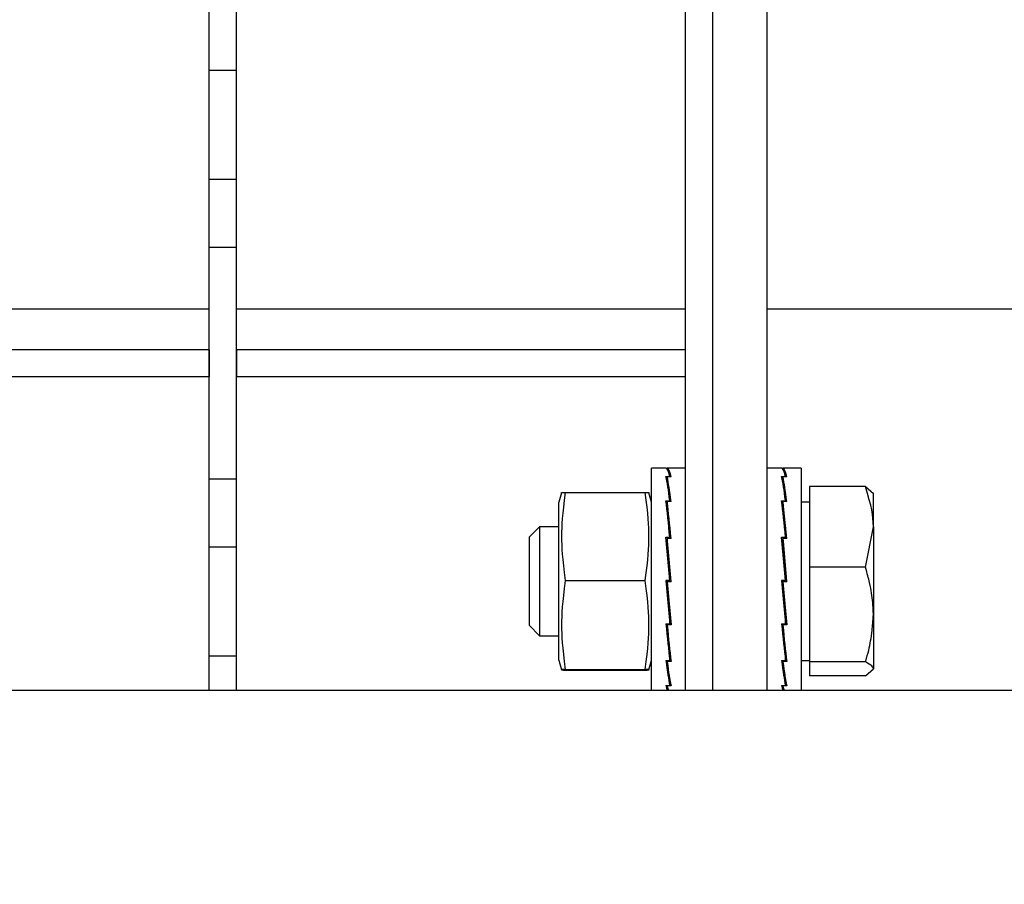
# Model space of a CAD drawing. Extents: x -72 to 51457, y 0 to 26838.
# Tile 58 of 203: x 7196 to 7269, y 9510 to 9574. Entities that reach past the tile are written whole.
import ezdxf
from ezdxf.enums import TextEntityAlignment as Align

# ---------------------------------------------------------------- set-up
doc = ezdxf.new("R2010")
doc.units = 0
doc.header["$LTSCALE"] = 12
for name, pattern in [('ACAD_SOLID', [0]), ('LDM', [0]), ('LEA', [0]), ('LFUN', [0]), ('SOLID_THIN', [0])]:
    doc.linetypes.add(name, pattern=pattern)
doc.layers.get('0').update_dxf_attribs({"linetype": 'CONTINUOUS'})
doc.layers.add('4', color=7, linetype='CONTINUOUS')
doc.layers.add('501', color=7, linetype='CONTINUOUS')
doc.styles.get("Standard").update_dxf_attribs({"font": 'medtext', "width": 0.75})
doc.styles.add('TDM', font='TXT', dxfattribs={"width": 0.675})
doc.dimstyles.new('MEDDIM1621', dxfattribs={"dimscale": 20, "dimtxt": 6, "dimasz": 3.5, "dimexe": 2.5, "dimexo": 2.5, "dimgap": 1.665, "dimtad": 1, "dimdec": 4, "dimrnd": 1, "dimzin": 12, "dimdsep": 46, "dimtxsty": 'Standard', "dimblk": 'MEDFUNV_7', "dimcen": 30, "dimclrd": 7, "dimclre": 7, "dimclrt": 7, "dimadec": 0, "dimazin": 0, "dimtfac": 0.7, "dimtdec": 4, "dimtmove": 0, "dimatfit": 3, "dimldrblk": 'MEDFUNV_7', "dimfxl": 0, "dimtolj": 1, "dimtzin": 0, "dimarcsym": 0})
doc.dimstyles.new('MEDDIM1642', dxfattribs={"dimscale": 20, "dimtxt": 6, "dimasz": 3.5, "dimexe": 2.5, "dimexo": 2.5, "dimgap": 1.665, "dimtad": 1, "dimdec": 4, "dimrnd": 1, "dimzin": 12, "dimdsep": 46, "dimtxsty": 'Standard', "dimblk": 'MEDFUNV_7', "dimcen": 30, "dimclrd": 7, "dimclre": 7, "dimclrt": 7, "dimadec": 0, "dimazin": 0, "dimtfac": 0.7, "dimtdec": 4, "dimtmove": 0, "dimatfit": 3, "dimldrblk": 'MEDFUNV_7', "dimfxl": 0, "dimtolj": 1, "dimtzin": 0, "dimarcsym": 0})
doc.dimstyles.new('MEDDIM8157', dxfattribs={"dimscale": 20, "dimtxt": 6, "dimasz": 3.5, "dimexe": 2.5, "dimexo": 2.5, "dimgap": 1.665, "dimtad": 1, "dimdec": 4, "dimrnd": 1, "dimzin": 12, "dimdsep": 46, "dimtxsty": 'Standard', "dimblk": 'MEDFUNV_7', "dimcen": 30, "dimclrd": 7, "dimclre": 7, "dimclrt": 7, "dimadec": 0, "dimazin": 0, "dimtfac": 0.7, "dimtdec": 4, "dimtmove": 0, "dimatfit": 3, "dimldrblk": 'MEDFUNV_7', "dimfxl": 0, "dimtolj": 1, "dimtzin": 0, "dimarcsym": 0})

# ---------------------------------------------------------------- blocks, each defined once
blk = doc.blocks.new('MEDFUNV_6')
at = {"color": 0, "linetype": 'LFUN', "lineweight": -2}
for points in [[(1, 0.1333), (0, 0), (1, -0.1333), (1, 0.1333)], [(1, 0.1111), (0.1667, 0), (1, -0.1111)], [(1, 0.0889), (0.3333, 0), (1, -0.0889)], [(1, 0.0667), (0.5, 0), (1, -0.0667)], [(1, 0.0444), (0.6667, 0), (1, -0.0444)], [(1, 0.0222), (0.8333, 0), (1, -0.0222)]]:
    blk.add_lwpolyline(points, dxfattribs=at)
blk = doc.blocks.new('MEDFUNV_7')
at = {"color": 0, "linetype": 'LFUN', "lineweight": -2}
for points in [[(-1, 0.1333), (0, 0), (-1, -0.1333), (-1, 0.1333)], [(-1, 0.1111), (-0.1667, 0), (-1, -0.1111)], [(-1, 0.0889), (-0.3333, 0), (-1, -0.0889)], [(-1, 0.0667), (-0.5, 0), (-1, -0.0667)], [(-1, 0.0444), (-0.6667, 0), (-1, -0.0444)], [(-1, 0.0222), (-0.8333, 0), (-1, -0.0222)]]:
    blk.add_lwpolyline(points, dxfattribs=at)
blk = doc.blocks.new('MEDCLUMP_DIM_1622_')
at = {"layer": '4', "color": 7, "linetype": 'LEA', "lineweight": 25}
for p, q in [((7546.257, 10414.683), (3300.759, 10414.683)), ((5818.111, 9552.683), (3300.759, 9552.683))]:
    blk.add_line(p, q, dxfattribs=at)
at = {"layer": '4', "color": 7, "linetype": 'LDM', "lineweight": 25}
blk.add_line((3350.759, 10414.683), (3350.759, 9552.683), dxfattribs=at)
at = {"layer": '4', "color": 7, "linetype": 'LDM', "lineweight": 25, "xscale": 70, "yscale": 70, "zscale": 70, "rotation": 270}
for name, p in [('MEDFUNV_6', (3350.759, 10414.683)), ('MEDFUNV_7', (3350.759, 9552.683))]:
    blk.add_blockref(name, p, dxfattribs=at)
at = {"layer": '4', "color": 7, "lineweight": 25, "style": 'TDM', "width": 0.675}
blk.add_text('862', height=120, rotation=90, dxfattribs=at).set_placement((3350.759, 9875.683), align=Align.BOTTOM_LEFT)
blk = doc.blocks.new('*D76')
at = {"lineweight": 0}
blk.add_blockref('MEDCLUMP_DIM_1622_', (0, 0), dxfattribs=at)
blk = doc.blocks.new('MEDCLUMP_DIM_1643_')
at = {"layer": '4', "color": 7, "linetype": 'LEA', "lineweight": 25}
for p, q in [((5834.757, 9566.683), (5834.757, 10860.261)), ((10834.757, 9478.681), (10834.757, 10860.261))]:
    blk.add_line(p, q, dxfattribs=at)
at = {"layer": '4', "color": 7, "linetype": 'LDM', "lineweight": 25}
blk.add_line((5834.757, 10810.261), (10834.757, 10810.261), dxfattribs=at)
at = {"layer": '4', "color": 7, "linetype": 'LDM', "lineweight": 25, "xscale": 70, "yscale": 70, "zscale": 70}
for name, p in [('MEDFUNV_6', (5834.757, 10810.261)), ('MEDFUNV_7', (10834.757, 10810.261))]:
    blk.add_blockref(name, p, dxfattribs=at)
at = {"layer": '4', "color": 7, "lineweight": 25, "style": 'TDM', "width": 0.781579}
blk.add_text('5000', height=120, dxfattribs=at).set_placement((8186.257, 10810.261), align=Align.BOTTOM_LEFT)
blk = doc.blocks.new('*D70')
at = {"lineweight": 0}
blk.add_blockref('MEDCLUMP_DIM_1643_', (0, 0), dxfattribs=at)
blk = doc.blocks.new('MEDCLUMP_DIM_8158_')
at = {"layer": '4', "color": 7, "linetype": 'LEA', "lineweight": 25}
for p, q in [((5834.757, 10690.473), (5834.757, 11104.983)), ((11834.757, 9566.342), (11834.757, 11104.983))]:
    blk.add_line(p, q, dxfattribs=at)
at = {"layer": '4', "color": 7, "linetype": 'LDM', "lineweight": 25}
blk.add_line((5834.757, 11054.983), (11834.757, 11054.983), dxfattribs=at)
at = {"layer": '4', "color": 7, "linetype": 'LDM', "lineweight": 25, "xscale": 70, "yscale": 70, "zscale": 70}
for name, p in [('MEDFUNV_6', (5834.757, 11054.983)), ('MEDFUNV_7', (11834.757, 11054.983))]:
    blk.add_blockref(name, p, dxfattribs=at)
at = {"layer": '4', "color": 7, "lineweight": 25, "style": 'TDM'}
for s, width, p in [('( Option Aquaclean)', 0.748515, (8267.253, 11054.983)), ('6000', 0.781579, (7890.261, 11054.983))]:
    blk.add_text(s, height=120, dxfattribs=dict(at, width=width)).set_placement(p, align=Align.BOTTOM_LEFT)
blk = doc.blocks.new('*D16')
at = {"lineweight": 0}
blk.add_blockref('MEDCLUMP_DIM_8158_', (0, 0), dxfattribs=at)
blk = doc.blocks.new('Vela_Drauf')
at = {"color": 7, "linetype": 'SOLID_THIN', "lineweight": 25}
for p, q in [((7210.257, 9570.183), (7210.257, 9575.183)), ((7212.257, 9570.183), (7212.257, 9575.183)), ((7212.257, 9570.183), (7210.257, 9570.183)), ((7210.257, 9562.183), (7210.257, 9570.183)), ((7212.257, 9562.183), (7212.257, 9570.183)), ((7212.257, 9562.183), (7210.257, 9562.183)), ((7210.257, 9557.183), (7210.257, 9562.183)), ((7212.257, 9557.183), (7212.257, 9562.183)), ((7212.257, 9557.183), (7210.257, 9557.183)), ((7210.257, 9540.183), (7210.257, 9557.183)), ((7212.257, 9540.183), (7212.257, 9557.183)), ((7177.257, 9552.683), (7210.257, 9552.683)), ((7212.257, 9552.683), (7245.257, 9552.683)), ((7251.257, 9552.683), (7590.757, 9552.683)), ((7210.257, 9549.683), (7177.257, 9549.683)), ((7210.257, 9549.683), (7210.257, 9547.683)), ((7212.257, 9549.683), (7212.257, 9547.683)), ((7245.257, 9549.683), (7212.257, 9549.683)), ((7210.257, 9547.683), (7177.257, 9547.683)), ((7245.257, 9547.683), (7212.257, 9547.683)), ((7212.257, 9540.183), (7210.257, 9540.183)), ((7210.257, 9535.183), (7210.257, 9540.183)), ((7212.257, 9535.183), (7212.257, 9540.183)), ((7236.145, 9539.183), (7235.957, 9538.483)), ((7236.414, 9539.208), (7242.3, 9539.208)), ((7235.957, 9526.883), (7235.957, 9538.483)), ((7234.524, 9536.683), (7233.757, 9535.916)), ((7235.957, 9536.683), (7234.524, 9536.683)), ((7234.524, 9536.683), (7234.524, 9528.683)), ((7233.757, 9535.916), (7233.757, 9529.45)), ((7212.257, 9535.183), (7210.257, 9535.183)), ((7210.257, 9527.183), (7210.257, 9535.183)), ((7212.257, 9527.183), (7212.257, 9535.183)), ((7236.414, 9532.733), (7242.3, 9532.733)), ((7233.757, 9529.45), (7234.524, 9528.683)), ((7234.524, 9528.683), (7235.957, 9528.683)), ((7212.257, 9527.183), (7210.257, 9527.183)), ((7210.257, 9524.683), (7210.257, 9527.183)), ((7212.257, 9524.683), (7212.257, 9527.183)), ((7235.957, 9526.883), (7236.145, 9526.183)), ((7236.414, 9526.208), (7242.3, 9526.208)), ((7236.414, 9526.159), (7242.3, 9526.159)), ((5959.757, 9524.683), (7549.757, 9524.683))]:
    blk.add_line(p, q, dxfattribs=at)
for points in [[(7236.168, 9539.183), (7236.149, 9539.186), (7236.144, 9539.187), (7236.144, 9539.188), (7236.144, 9539.193), (7236.209, 9539.198), (7236.414, 9539.208)], [(7236.414, 9539.208), (7236.207, 9537.553), (7236.145, 9536.805), (7236.145, 9535.977), (7236.145, 9535.146), (7236.208, 9534.395), (7236.414, 9532.733)], [(7236.414, 9532.733), (7236.207, 9531.065), (7236.145, 9530.312), (7236.145, 9529.478), (7236.145, 9528.64), (7236.208, 9527.883), (7236.414, 9526.208)], [(7236.414, 9526.208), (7236.205, 9526.195), (7236.142, 9526.19), (7236.142, 9526.183), (7236.142, 9526.176), (7236.214, 9526.169), (7236.414, 9526.159)]]:
    blk.add_open_spline(points, degree=3, knots=[0, 0, 0, 0, 1, 1, 1, 2, 2, 2, 2], dxfattribs=at)
at = {"layer": '501', "color": 7, "linetype": 'ACAD_SOLID', "lineweight": 25}
for p, q in [((7245.257, 9524.683), (7245.257, 9762.683)), ((7247.257, 9524.683), (7247.257, 9616.584)), ((7251.257, 9524.683), (7251.257, 9616.584)), ((7245.257, 9547.683), (7245.257, 9549.683)), ((7243.821, 9540.983), (7242.757, 9540.983)), ((7242.757, 9524.683), (7242.757, 9540.983)), ((7243.826, 9540.983), (7243.908, 9540.983)), ((7244.191, 9540.983), (7243.908, 9540.983)), ((7243.908, 9540.983), (7243.909, 9540.922)), ((7245.257, 9540.983), (7244.188, 9540.983)), ((7252.321, 9540.983), (7251.257, 9540.983)), ((7252.326, 9540.983), (7252.408, 9540.983)), ((7252.691, 9540.983), (7252.408, 9540.983)), ((7252.408, 9540.983), (7252.409, 9540.922)), ((7253.757, 9540.983), (7252.688, 9540.983)), ((7253.757, 9540.983), (7253.757, 9525.765)), ((7243.816, 9540.374), (7244.007, 9540.374)), ((7244.191, 9540.34), (7243.908, 9540.34)), ((7243.908, 9540.34), (7243.916, 9539.864)), ((7243.916, 9539.908), (7243.909, 9539.908)), ((7244.007, 9540.374), (7244.099, 9540.374)), ((7244.007, 9540.34), (7244.007, 9540.374)), ((7244.099, 9540.374), (7244.099, 9540.34)), ((7252.316, 9540.374), (7252.507, 9540.374)), ((7252.691, 9540.34), (7252.408, 9540.34)), ((7252.408, 9540.34), (7252.416, 9539.864)), ((7252.416, 9539.908), (7252.409, 9539.908)), ((7252.507, 9540.374), (7252.599, 9540.374)), ((7252.507, 9540.34), (7252.507, 9540.374)), ((7252.599, 9540.374), (7252.599, 9540.34)), ((7242.757, 9538.483), (7242.57, 9539.183)), ((7244.018, 9539.213), (7244.125, 9538.53)), ((7252.518, 9539.213), (7252.625, 9538.53)), ((7258.477, 9539.639), (7254.357, 9539.639)), ((7254.357, 9539.639), (7254.357, 9533.719)), ((7258.477, 9539.639), (7259.057, 9539.121)), ((7259.057, 9536.679), (7259.057, 9539.183)), ((7243.816, 9538.594), (7244.007, 9538.594)), ((7244.191, 9538.53), (7243.908, 9538.53)), ((7243.908, 9538.53), (7243.917, 9538.165)), ((7244.007, 9538.594), (7244.099, 9538.594)), ((7244.007, 9538.53), (7244.007, 9538.594)), ((7244.099, 9538.594), (7244.098, 9538.53)), ((7252.316, 9538.594), (7252.507, 9538.594)), ((7252.691, 9538.53), (7252.408, 9538.53)), ((7252.408, 9538.53), (7252.417, 9538.165)), ((7252.507, 9538.594), (7252.599, 9538.594)), ((7252.507, 9538.53), (7252.507, 9538.594)), ((7252.599, 9538.594), (7252.598, 9538.53)), ((7254.357, 9538.498), (7253.757, 9538.498)), ((7243.915, 9538.235), (7243.859, 9538.235)), ((7243.917, 9538.165), (7244.162, 9535.831)), ((7252.415, 9538.235), (7252.359, 9538.235)), ((7252.417, 9538.165), (7252.662, 9535.831)), ((7258.477, 9533.719), (7259.057, 9536.679)), ((7259.057, 9536.679), (7259.057, 9530.241)), ((7243.816, 9535.914), (7244.007, 9535.914)), ((7243.913, 9535.716), (7243.834, 9535.716)), ((7244.191, 9535.831), (7243.908, 9535.831)), ((7243.908, 9535.831), (7243.917, 9535.634)), ((7243.917, 9535.634), (7244.182, 9532.654)), ((7244.007, 9535.914), (7244.099, 9535.914)), ((7244.007, 9535.831), (7244.007, 9535.914)), ((7244.099, 9535.914), (7244.096, 9535.831)), ((7252.316, 9535.914), (7252.507, 9535.914)), ((7252.413, 9535.716), (7252.334, 9535.716)), ((7252.691, 9535.831), (7252.408, 9535.831)), ((7252.408, 9535.831), (7252.417, 9535.634)), ((7252.417, 9535.634), (7252.682, 9532.654)), ((7252.507, 9535.914), (7252.599, 9535.914)), ((7252.507, 9535.831), (7252.507, 9535.914)), ((7252.599, 9535.914), (7252.596, 9535.831)), ((7258.477, 9533.719), (7254.357, 9533.719)), ((7254.357, 9533.719), (7254.357, 9526.763)), ((7243.816, 9532.742), (7244.007, 9532.742)), ((7243.825, 9532.736), (7243.816, 9532.742)), ((7243.825, 9532.736), (7244.091, 9529.76)), ((7244.007, 9532.736), (7243.825, 9532.736)), ((7243.908, 9532.652), (7243.917, 9532.654)), ((7244.191, 9532.652), (7243.908, 9532.652)), ((7244.007, 9532.654), (7243.917, 9532.654)), ((7244.007, 9532.742), (7244.099, 9532.742)), ((7244.007, 9532.736), (7244.007, 9532.742)), ((7244.007, 9532.654), (7244.007, 9532.736)), ((7244.007, 9532.736), (7244.007, 9532.736)), ((7244.091, 9532.736), (7244.007, 9532.736)), ((7244.007, 9532.654), (7244.182, 9532.654)), ((7244.099, 9532.742), (7244.091, 9532.736)), ((7244.191, 9532.652), (7244.182, 9532.654)), ((7252.316, 9532.742), (7252.507, 9532.742)), ((7252.325, 9532.736), (7252.316, 9532.742)), ((7252.325, 9532.736), (7252.591, 9529.76)), ((7252.507, 9532.736), (7252.325, 9532.736)), ((7252.408, 9532.652), (7252.417, 9532.654)), ((7252.691, 9532.652), (7252.408, 9532.652)), ((7252.507, 9532.654), (7252.417, 9532.654)), ((7252.507, 9532.742), (7252.599, 9532.742)), ((7252.507, 9532.736), (7252.507, 9532.742)), ((7252.507, 9532.654), (7252.507, 9532.736)), ((7252.507, 9532.736), (7252.507, 9532.736)), ((7252.591, 9532.736), (7252.507, 9532.736)), ((7252.507, 9532.654), (7252.682, 9532.654)), ((7252.599, 9532.742), (7252.591, 9532.736)), ((7252.691, 9532.652), (7252.682, 9532.654)), ((7244.099, 9529.562), (7244.091, 9529.76)), ((7244.094, 9529.678), (7244.172, 9529.678)), ((7252.599, 9529.562), (7252.591, 9529.76)), ((7252.594, 9529.678), (7252.672, 9529.678)), ((7259.057, 9530.241), (7259.057, 9526.245)), ((7243.816, 9529.561), (7244.007, 9529.561)), ((7243.845, 9529.561), (7244.091, 9527.229)), ((7243.908, 9529.478), (7243.911, 9529.561)), ((7244.191, 9529.478), (7243.908, 9529.478)), ((7244.007, 9529.562), (7244.099, 9529.562)), ((7252.316, 9529.561), (7252.507, 9529.561)), ((7252.345, 9529.561), (7252.591, 9527.229)), ((7252.408, 9529.478), (7252.411, 9529.561)), ((7252.691, 9529.478), (7252.408, 9529.478)), ((7252.507, 9529.562), (7252.599, 9529.562)), ((7242.57, 9526.183), (7242.757, 9526.883)), ((7243.816, 9526.856), (7244.007, 9526.856)), ((7243.985, 9526.196), (7243.881, 9526.856)), ((7243.908, 9526.792), (7243.909, 9526.856)), ((7244.191, 9526.792), (7243.908, 9526.792)), ((7244.007, 9526.856), (7244.099, 9526.856)), ((7244.099, 9526.856), (7244.091, 9527.229)), ((7244.093, 9527.16), (7244.147, 9527.16)), ((7252.316, 9526.856), (7252.507, 9526.856)), ((7252.485, 9526.196), (7252.381, 9526.856)), ((7252.408, 9526.792), (7252.409, 9526.856)), ((7252.691, 9526.792), (7252.408, 9526.792)), ((7252.507, 9526.856), (7252.599, 9526.856)), ((7252.599, 9526.856), (7252.591, 9527.229)), ((7252.593, 9527.16), (7252.647, 9527.16)), ((7253.757, 9526.868), (7254.357, 9526.868)), ((7258.477, 9526.763), (7254.357, 9526.763)), ((7254.357, 9526.763), (7254.357, 9525.728)), ((7258.477, 9525.728), (7259.057, 9526.245)), ((7244.091, 9525.512), (7244.099, 9525.038)), ((7244.092, 9525.483), (7244.096, 9525.483)), ((7252.591, 9525.512), (7252.599, 9525.038)), ((7252.592, 9525.483), (7252.596, 9525.483)), ((7253.757, 9525.765), (7253.757, 9524.683)), ((7258.477, 9525.728), (7254.357, 9525.728)), ((7243.816, 9525.038), (7244.007, 9525.038)), ((7243.908, 9525.003), (7243.908, 9525.038)), ((7244.191, 9525.003), (7243.908, 9525.003)), ((7244.007, 9525.038), (7244.099, 9525.038)), ((7252.316, 9525.038), (7252.507, 9525.038)), ((7252.408, 9525.003), (7252.408, 9525.038)), ((7252.691, 9525.003), (7252.408, 9525.003)), ((7252.507, 9525.038), (7252.599, 9525.038))]:
    blk.add_line(p, q, dxfattribs=at)
for points in [[(7244.099, 9532.742), (7243.958, 9534.36), (7243.816, 9535.914)], [(7244.191, 9532.652), (7244.049, 9534.272), (7243.908, 9535.831)], [(7252.599, 9532.742), (7252.458, 9534.36), (7252.316, 9535.914)], [(7252.691, 9532.652), (7252.549, 9534.272), (7252.408, 9535.831)], [(7243.816, 9532.742), (7243.958, 9531.122), (7244.099, 9529.562)], [(7243.908, 9532.652), (7244.049, 9531.033), (7244.191, 9529.478)], [(7252.316, 9532.742), (7252.458, 9531.122), (7252.599, 9529.562)], [(7252.408, 9532.652), (7252.549, 9531.033), (7252.691, 9529.478)], [(7243.816, 9525.038), (7243.863, 9524.844), (7243.91, 9524.683)], [(7243.908, 9525.003), (7243.956, 9524.809), (7244.005, 9524.65)], [(7252.316, 9525.038), (7252.363, 9524.844), (7252.41, 9524.683)], [(7252.408, 9525.003), (7252.456, 9524.809), (7252.505, 9524.65)]]:
    blk.add_lwpolyline(points, dxfattribs=at)
for points in [[(7244.099, 9540.374), (7244.006, 9540.784), (7243.909, 9540.991), (7243.816, 9540.983)], [(7244.191, 9540.34), (7244.097, 9540.76), (7244.001, 9540.979), (7243.908, 9540.983)], [(7252.599, 9540.374), (7252.506, 9540.784), (7252.409, 9540.991), (7252.316, 9540.983)], [(7252.691, 9540.34), (7252.597, 9540.76), (7252.501, 9540.979), (7252.408, 9540.983)], [(7244.099, 9538.594), (7244.003, 9539.383), (7243.912, 9539.951), (7243.816, 9540.374)], [(7244.191, 9538.53), (7244.095, 9539.328), (7244.004, 9539.906), (7243.908, 9540.34)], [(7252.599, 9538.594), (7252.503, 9539.383), (7252.412, 9539.951), (7252.316, 9540.374)], [(7252.691, 9538.53), (7252.595, 9539.328), (7252.504, 9539.906), (7252.408, 9540.34)], [(7259.057, 9536.679), (7259.05, 9537.53), (7258.932, 9538.135), (7258.477, 9539.639)], [(7244.099, 9535.914), (7244.004, 9536.932), (7243.911, 9537.817), (7243.816, 9538.594)], [(7244.191, 9535.831), (7244.096, 9536.854), (7244.003, 9537.746), (7243.908, 9538.53)], [(7252.599, 9535.914), (7252.504, 9536.932), (7252.411, 9537.817), (7252.316, 9538.594)], [(7252.691, 9535.831), (7252.596, 9536.854), (7252.503, 9537.746), (7252.408, 9538.53)], [(7259.057, 9530.241), (7259.048, 9530.595), (7259.02, 9531.148), (7258.939, 9531.808), (7258.789, 9532.537), (7258.606, 9533.245), (7258.477, 9533.719)], [(7258.477, 9526.763), (7258.578, 9527.099), (7258.725, 9527.63), (7258.861, 9528.283), (7258.958, 9529.025), (7259.021, 9529.753), (7259.057, 9530.241)], [(7243.816, 9529.561), (7243.911, 9528.537), (7244.004, 9527.643), (7244.099, 9526.856)], [(7243.908, 9529.478), (7244.003, 9528.459), (7244.096, 9527.571), (7244.191, 9526.792)], [(7252.316, 9529.561), (7252.411, 9528.537), (7252.504, 9527.643), (7252.599, 9526.856)], [(7252.408, 9529.478), (7252.503, 9528.459), (7252.596, 9527.571), (7252.691, 9526.792)], [(7243.816, 9526.856), (7243.912, 9526.056), (7244.003, 9525.475), (7244.099, 9525.038)], [(7243.908, 9526.792), (7244.004, 9526), (7244.095, 9525.43), (7244.191, 9525.003)], [(7252.316, 9526.856), (7252.412, 9526.056), (7252.503, 9525.475), (7252.599, 9525.038)], [(7252.408, 9526.792), (7252.504, 9526), (7252.595, 9525.43), (7252.691, 9525.003)], [(7259.057, 9526.245), (7259.05, 9526.394), (7258.932, 9526.5), (7258.477, 9526.763)]]:
    blk.add_open_spline(points, degree=3, dxfattribs=at)
for points in [[(7242.3, 9532.733), (7242.508, 9534.388), (7242.57, 9535.136), (7242.57, 9535.963), (7242.57, 9536.794), (7242.507, 9537.546), (7242.3, 9539.208)], [(7242.3, 9539.208), (7242.505, 9539.198), (7242.569, 9539.193), (7242.569, 9539.189), (7242.569, 9539.187), (7242.563, 9539.186), (7242.544, 9539.183)], [(7242.3, 9526.208), (7242.508, 9527.876), (7242.57, 9528.629), (7242.57, 9529.463), (7242.57, 9530.301), (7242.507, 9531.058), (7242.3, 9532.733)], [(7242.3, 9526.159), (7242.501, 9526.169), (7242.572, 9526.176), (7242.572, 9526.183), (7242.572, 9526.19), (7242.509, 9526.195), (7242.3, 9526.208)]]:
    blk.add_open_spline(points, degree=3, knots=[0, 0, 0, 0, 1, 1, 1, 2, 2, 2, 2], dxfattribs=at)
blk = doc.blocks.new('Türen_Drauf')
at = {"color": 7, "linetype": 'SOLID_THIN', "lineweight": 25}
for p, q in [((7245.257, 9524.683), (7245.257, 9762.683)), ((7247.257, 9524.683), (7247.257, 9616.584)), ((7251.257, 9524.683), (7251.257, 9616.584)), ((7210.257, 9570.183), (7210.257, 9575.183)), ((7212.257, 9570.183), (7212.257, 9575.183)), ((7212.257, 9570.183), (7210.257, 9570.183)), ((7210.257, 9562.183), (7210.257, 9570.183)), ((7212.257, 9562.183), (7212.257, 9570.183)), ((7212.257, 9562.183), (7210.257, 9562.183)), ((7210.257, 9557.183), (7210.257, 9562.183)), ((7212.257, 9557.183), (7212.257, 9562.183)), ((7212.257, 9557.183), (7210.257, 9557.183)), ((7210.257, 9540.183), (7210.257, 9557.183)), ((7212.257, 9540.183), (7212.257, 9557.183)), ((7210.257, 9549.683), (7177.257, 9549.683)), ((7210.257, 9549.683), (7210.257, 9547.683)), ((7212.257, 9549.683), (7212.257, 9547.683)), ((7245.257, 9549.683), (7212.257, 9549.683)), ((7245.257, 9547.683), (7245.257, 9549.683)), ((7210.257, 9547.683), (7177.257, 9547.683)), ((7245.257, 9547.683), (7212.257, 9547.683)), ((7243.821, 9540.983), (7242.757, 9540.983)), ((7242.757, 9524.683), (7242.757, 9540.983)), ((7243.826, 9540.983), (7243.908, 9540.983)), ((7244.191, 9540.983), (7243.908, 9540.983)), ((7243.908, 9540.983), (7243.909, 9540.922)), ((7245.257, 9540.983), (7244.188, 9540.983)), ((7252.321, 9540.983), (7251.257, 9540.983)), ((7252.326, 9540.983), (7252.408, 9540.983)), ((7252.691, 9540.983), (7252.408, 9540.983)), ((7252.408, 9540.983), (7252.409, 9540.922)), ((7253.757, 9540.983), (7252.688, 9540.983)), ((7253.757, 9540.983), (7253.757, 9525.765)), ((7212.257, 9540.183), (7210.257, 9540.183)), ((7210.257, 9535.183), (7210.257, 9540.183)), ((7212.257, 9535.183), (7212.257, 9540.183)), ((7243.816, 9540.374), (7244.007, 9540.374)), ((7244.191, 9540.34), (7243.908, 9540.34)), ((7243.908, 9540.34), (7243.916, 9539.864)), ((7243.916, 9539.908), (7243.909, 9539.908)), ((7244.007, 9540.374), (7244.099, 9540.374)), ((7244.007, 9540.34), (7244.007, 9540.374)), ((7244.099, 9540.374), (7244.099, 9540.34)), ((7252.316, 9540.374), (7252.507, 9540.374)), ((7252.691, 9540.34), (7252.408, 9540.34)), ((7252.408, 9540.34), (7252.416, 9539.864)), ((7252.416, 9539.908), (7252.409, 9539.908)), ((7252.507, 9540.374), (7252.599, 9540.374)), ((7252.507, 9540.34), (7252.507, 9540.374)), ((7252.599, 9540.374), (7252.599, 9540.34)), ((7236.145, 9539.183), (7235.957, 9538.483)), ((7236.414, 9539.208), (7242.3, 9539.208)), ((7242.757, 9538.483), (7242.57, 9539.183)), ((7244.018, 9539.213), (7244.125, 9538.53)), ((7252.518, 9539.213), (7252.625, 9538.53)), ((7258.477, 9539.639), (7254.357, 9539.639)), ((7254.357, 9539.639), (7254.357, 9533.719)), ((7258.477, 9539.639), (7259.057, 9539.121)), ((7259.057, 9536.679), (7259.057, 9539.183)), ((7235.957, 9526.883), (7235.957, 9538.483)), ((7243.816, 9538.594), (7244.007, 9538.594)), ((7244.191, 9538.53), (7243.908, 9538.53)), ((7243.908, 9538.53), (7243.917, 9538.165)), ((7244.007, 9538.594), (7244.099, 9538.594)), ((7244.007, 9538.53), (7244.007, 9538.594)), ((7244.099, 9538.594), (7244.098, 9538.53)), ((7252.316, 9538.594), (7252.507, 9538.594)), ((7252.691, 9538.53), (7252.408, 9538.53)), ((7252.408, 9538.53), (7252.417, 9538.165)), ((7252.507, 9538.594), (7252.599, 9538.594)), ((7252.507, 9538.53), (7252.507, 9538.594)), ((7252.599, 9538.594), (7252.598, 9538.53)), ((7254.357, 9538.498), (7253.757, 9538.498)), ((7243.915, 9538.235), (7243.859, 9538.235)), ((7243.917, 9538.165), (7244.162, 9535.831)), ((7252.415, 9538.235), (7252.359, 9538.235)), ((7252.417, 9538.165), (7252.662, 9535.831)), ((7234.524, 9536.683), (7233.757, 9535.916)), ((7235.957, 9536.683), (7234.524, 9536.683)), ((7234.524, 9536.683), (7234.524, 9528.683)), ((7258.477, 9533.719), (7259.057, 9536.679)), ((7259.057, 9536.679), (7259.057, 9530.241)), ((7233.757, 9535.916), (7233.757, 9529.45)), ((7243.816, 9535.914), (7244.007, 9535.914)), ((7243.913, 9535.716), (7243.834, 9535.716)), ((7244.191, 9535.831), (7243.908, 9535.831)), ((7243.908, 9535.831), (7243.917, 9535.634)), ((7243.917, 9535.634), (7244.182, 9532.654)), ((7244.007, 9535.914), (7244.099, 9535.914)), ((7244.007, 9535.831), (7244.007, 9535.914)), ((7244.099, 9535.914), (7244.096, 9535.831)), ((7252.316, 9535.914), (7252.507, 9535.914)), ((7252.413, 9535.716), (7252.334, 9535.716)), ((7252.691, 9535.831), (7252.408, 9535.831)), ((7252.408, 9535.831), (7252.417, 9535.634)), ((7252.417, 9535.634), (7252.682, 9532.654)), ((7252.507, 9535.914), (7252.599, 9535.914)), ((7252.507, 9535.831), (7252.507, 9535.914)), ((7252.599, 9535.914), (7252.596, 9535.831)), ((7212.257, 9535.183), (7210.257, 9535.183)), ((7210.257, 9527.183), (7210.257, 9535.183)), ((7212.257, 9527.183), (7212.257, 9535.183)), ((7258.477, 9533.719), (7254.357, 9533.719)), ((7254.357, 9533.719), (7254.357, 9526.763)), ((7236.414, 9532.733), (7242.3, 9532.733)), ((7243.816, 9532.742), (7244.007, 9532.742)), ((7243.825, 9532.736), (7243.816, 9532.742)), ((7243.825, 9532.736), (7244.091, 9529.76)), ((7244.007, 9532.736), (7243.825, 9532.736)), ((7243.908, 9532.652), (7243.917, 9532.654)), ((7244.191, 9532.652), (7243.908, 9532.652)), ((7244.007, 9532.654), (7243.917, 9532.654)), ((7244.007, 9532.742), (7244.099, 9532.742)), ((7244.007, 9532.736), (7244.007, 9532.742)), ((7244.007, 9532.654), (7244.007, 9532.736)), ((7244.007, 9532.736), (7244.007, 9532.736)), ((7244.091, 9532.736), (7244.007, 9532.736)), ((7244.007, 9532.654), (7244.182, 9532.654)), ((7244.099, 9532.742), (7244.091, 9532.736)), ((7244.191, 9532.652), (7244.182, 9532.654)), ((7252.316, 9532.742), (7252.507, 9532.742)), ((7252.325, 9532.736), (7252.316, 9532.742)), ((7252.325, 9532.736), (7252.591, 9529.76)), ((7252.507, 9532.736), (7252.325, 9532.736)), ((7252.408, 9532.652), (7252.417, 9532.654)), ((7252.691, 9532.652), (7252.408, 9532.652)), ((7252.507, 9532.654), (7252.417, 9532.654)), ((7252.507, 9532.742), (7252.599, 9532.742)), ((7252.507, 9532.736), (7252.507, 9532.742)), ((7252.507, 9532.654), (7252.507, 9532.736)), ((7252.507, 9532.736), (7252.507, 9532.736)), ((7252.591, 9532.736), (7252.507, 9532.736)), ((7252.507, 9532.654), (7252.682, 9532.654)), ((7252.599, 9532.742), (7252.591, 9532.736)), ((7252.691, 9532.652), (7252.682, 9532.654)), ((7244.099, 9529.562), (7244.091, 9529.76)), ((7244.094, 9529.678), (7244.172, 9529.678)), ((7252.599, 9529.562), (7252.591, 9529.76)), ((7252.594, 9529.678), (7252.672, 9529.678)), ((7259.057, 9530.241), (7259.057, 9526.245)), ((7233.757, 9529.45), (7234.524, 9528.683)), ((7243.816, 9529.561), (7244.007, 9529.561)), ((7243.845, 9529.561), (7244.091, 9527.229)), ((7243.908, 9529.478), (7243.911, 9529.561)), ((7244.191, 9529.478), (7243.908, 9529.478)), ((7244.007, 9529.562), (7244.099, 9529.562)), ((7252.316, 9529.561), (7252.507, 9529.561)), ((7252.345, 9529.561), (7252.591, 9527.229)), ((7252.408, 9529.478), (7252.411, 9529.561)), ((7252.691, 9529.478), (7252.408, 9529.478)), ((7252.507, 9529.562), (7252.599, 9529.562)), ((7234.524, 9528.683), (7235.957, 9528.683)), ((7212.257, 9527.183), (7210.257, 9527.183)), ((7210.257, 9524.683), (7210.257, 9527.183)), ((7212.257, 9524.683), (7212.257, 9527.183)), ((7235.957, 9526.883), (7236.145, 9526.183)), ((7242.57, 9526.183), (7242.757, 9526.883)), ((7243.816, 9526.856), (7244.007, 9526.856)), ((7243.985, 9526.196), (7243.881, 9526.856)), ((7243.908, 9526.792), (7243.909, 9526.856)), ((7244.191, 9526.792), (7243.908, 9526.792)), ((7244.007, 9526.856), (7244.099, 9526.856)), ((7244.099, 9526.856), (7244.091, 9527.229)), ((7244.093, 9527.16), (7244.147, 9527.16)), ((7252.316, 9526.856), (7252.507, 9526.856)), ((7252.485, 9526.196), (7252.381, 9526.856)), ((7252.408, 9526.792), (7252.409, 9526.856)), ((7252.691, 9526.792), (7252.408, 9526.792)), ((7252.507, 9526.856), (7252.599, 9526.856)), ((7252.599, 9526.856), (7252.591, 9527.229)), ((7252.593, 9527.16), (7252.647, 9527.16)), ((7253.757, 9526.868), (7254.357, 9526.868)), ((7258.477, 9526.763), (7254.357, 9526.763)), ((7254.357, 9526.763), (7254.357, 9525.728)), ((7236.414, 9526.208), (7242.3, 9526.208)), ((7236.414, 9526.159), (7242.3, 9526.159)), ((7258.477, 9525.728), (7259.057, 9526.245)), ((7244.091, 9525.512), (7244.099, 9525.038)), ((7244.092, 9525.483), (7244.096, 9525.483)), ((7252.591, 9525.512), (7252.599, 9525.038)), ((7252.592, 9525.483), (7252.596, 9525.483)), ((7253.757, 9525.765), (7253.757, 9524.683)), ((7258.477, 9525.728), (7254.357, 9525.728)), ((7243.816, 9525.038), (7244.007, 9525.038)), ((7243.908, 9525.003), (7243.908, 9525.038)), ((7244.191, 9525.003), (7243.908, 9525.003)), ((7244.007, 9525.038), (7244.099, 9525.038)), ((7252.316, 9525.038), (7252.507, 9525.038)), ((7252.408, 9525.003), (7252.408, 9525.038)), ((7252.691, 9525.003), (7252.408, 9525.003)), ((7252.507, 9525.038), (7252.599, 9525.038))]:
    blk.add_line(p, q, dxfattribs=at)
for points in [[(7244.099, 9532.742), (7243.958, 9534.36), (7243.816, 9535.914)], [(7244.191, 9532.652), (7244.049, 9534.272), (7243.908, 9535.831)], [(7252.599, 9532.742), (7252.458, 9534.36), (7252.316, 9535.914)], [(7252.691, 9532.652), (7252.549, 9534.272), (7252.408, 9535.831)], [(7243.816, 9532.742), (7243.958, 9531.122), (7244.099, 9529.562)], [(7243.908, 9532.652), (7244.049, 9531.033), (7244.191, 9529.478)], [(7252.316, 9532.742), (7252.458, 9531.122), (7252.599, 9529.562)], [(7252.408, 9532.652), (7252.549, 9531.033), (7252.691, 9529.478)], [(7243.816, 9525.038), (7243.863, 9524.844), (7243.91, 9524.683)], [(7243.908, 9525.003), (7243.956, 9524.809), (7244.005, 9524.65)], [(7252.316, 9525.038), (7252.363, 9524.844), (7252.41, 9524.683)], [(7252.408, 9525.003), (7252.456, 9524.809), (7252.505, 9524.65)]]:
    blk.add_lwpolyline(points, dxfattribs=at)
for points in [[(7244.099, 9540.374), (7244.006, 9540.784), (7243.909, 9540.991), (7243.816, 9540.983)], [(7244.191, 9540.34), (7244.097, 9540.76), (7244.001, 9540.979), (7243.908, 9540.983)], [(7252.599, 9540.374), (7252.506, 9540.784), (7252.409, 9540.991), (7252.316, 9540.983)], [(7252.691, 9540.34), (7252.597, 9540.76), (7252.501, 9540.979), (7252.408, 9540.983)], [(7244.099, 9538.594), (7244.003, 9539.383), (7243.912, 9539.951), (7243.816, 9540.374)], [(7244.191, 9538.53), (7244.095, 9539.328), (7244.004, 9539.906), (7243.908, 9540.34)], [(7252.599, 9538.594), (7252.503, 9539.383), (7252.412, 9539.951), (7252.316, 9540.374)], [(7252.691, 9538.53), (7252.595, 9539.328), (7252.504, 9539.906), (7252.408, 9540.34)], [(7259.057, 9536.679), (7259.05, 9537.53), (7258.932, 9538.135), (7258.477, 9539.639)], [(7244.099, 9535.914), (7244.004, 9536.932), (7243.911, 9537.817), (7243.816, 9538.594)], [(7244.191, 9535.831), (7244.096, 9536.854), (7244.003, 9537.746), (7243.908, 9538.53)], [(7252.599, 9535.914), (7252.504, 9536.932), (7252.411, 9537.817), (7252.316, 9538.594)], [(7252.691, 9535.831), (7252.596, 9536.854), (7252.503, 9537.746), (7252.408, 9538.53)], [(7259.057, 9530.241), (7259.048, 9530.595), (7259.02, 9531.148), (7258.939, 9531.808), (7258.789, 9532.537), (7258.606, 9533.245), (7258.477, 9533.719)], [(7258.477, 9526.763), (7258.578, 9527.099), (7258.725, 9527.63), (7258.861, 9528.283), (7258.958, 9529.025), (7259.021, 9529.753), (7259.057, 9530.241)], [(7243.816, 9529.561), (7243.911, 9528.537), (7244.004, 9527.643), (7244.099, 9526.856)], [(7243.908, 9529.478), (7244.003, 9528.459), (7244.096, 9527.571), (7244.191, 9526.792)], [(7252.316, 9529.561), (7252.411, 9528.537), (7252.504, 9527.643), (7252.599, 9526.856)], [(7252.408, 9529.478), (7252.503, 9528.459), (7252.596, 9527.571), (7252.691, 9526.792)], [(7243.816, 9526.856), (7243.912, 9526.056), (7244.003, 9525.475), (7244.099, 9525.038)], [(7243.908, 9526.792), (7244.004, 9526), (7244.095, 9525.43), (7244.191, 9525.003)], [(7252.316, 9526.856), (7252.412, 9526.056), (7252.503, 9525.475), (7252.599, 9525.038)], [(7252.408, 9526.792), (7252.504, 9526), (7252.595, 9525.43), (7252.691, 9525.003)], [(7259.057, 9526.245), (7259.05, 9526.394), (7258.932, 9526.5), (7258.477, 9526.763)]]:
    blk.add_open_spline(points, degree=3, dxfattribs=at)
for points in [[(7236.168, 9539.183), (7236.149, 9539.186), (7236.144, 9539.187), (7236.144, 9539.188), (7236.144, 9539.193), (7236.209, 9539.198), (7236.414, 9539.208)], [(7236.414, 9539.208), (7236.207, 9537.553), (7236.145, 9536.805), (7236.145, 9535.977), (7236.145, 9535.146), (7236.208, 9534.395), (7236.414, 9532.733)], [(7242.3, 9532.733), (7242.508, 9534.388), (7242.57, 9535.136), (7242.57, 9535.963), (7242.57, 9536.794), (7242.507, 9537.546), (7242.3, 9539.208)], [(7242.3, 9539.208), (7242.505, 9539.198), (7242.569, 9539.193), (7242.569, 9539.189), (7242.569, 9539.187), (7242.563, 9539.186), (7242.544, 9539.183)], [(7236.414, 9532.733), (7236.207, 9531.065), (7236.145, 9530.312), (7236.145, 9529.478), (7236.145, 9528.64), (7236.208, 9527.883), (7236.414, 9526.208)], [(7242.3, 9526.208), (7242.508, 9527.876), (7242.57, 9528.629), (7242.57, 9529.463), (7242.57, 9530.301), (7242.507, 9531.058), (7242.3, 9532.733)], [(7236.414, 9526.208), (7236.205, 9526.195), (7236.142, 9526.19), (7236.142, 9526.183), (7236.142, 9526.176), (7236.214, 9526.169), (7236.414, 9526.159)], [(7242.3, 9526.159), (7242.501, 9526.169), (7242.572, 9526.176), (7242.572, 9526.183), (7242.572, 9526.19), (7242.509, 9526.195), (7242.3, 9526.208)]]:
    blk.add_open_spline(points, degree=3, knots=[0, 0, 0, 0, 1, 1, 1, 2, 2, 2, 2], dxfattribs=at)

msp = doc.modelspace()

# ---------------------------------------------------------------- block references
at = {"lineweight": 0}
for name in ['Türen_Drauf', 'Vela_Drauf']:
    msp.add_blockref(name, (0, 0), dxfattribs=at)

# ---------------------------------------------------------------- dimensions: what is measured, and where the dimension line sits
at = {"layer": '4', "color": 7, "linetype": 'LDM', "lineweight": 25}
dim = msp.add_linear_dim(base=(5834.757, 11054.983), p1=(11834.757, 9546.342), p2=(5834.757, 10670.473), text='<> ( Option Aquaclean)', dimstyle='MEDDIM8157', override={"dimscale": 20, "dimdec": 0, "dimblk": 'MEDFUNV_7', "dimclrd": 7, "dimclre": 7, "dimclrt": 7, "dimtzin": 8}, dxfattribs=at)
dim.commit()
dim.dimension.update_dxf_attribs({"geometry": '*D16', "text_midpoint": (8038.761, 11154.979)})
dim = msp.add_linear_dim(base=(5834.757, 10810.261), p1=(10834.757, 9458.681), p2=(5834.757, 9546.683), dimstyle='MEDDIM1642', override={"dimscale": 20, "dimdec": 0, "dimblk": 'MEDFUNV_7', "dimclrd": 7, "dimclre": 7, "dimclrt": 7, "dimtzin": 8}, dxfattribs=at)
dim.commit()
dim.dimension.update_dxf_attribs({"geometry": '*D70', "text_midpoint": (8334.757, 10910.257)})
dim = msp.add_linear_dim(base=(3350.759, 10414.683), p1=(5838.111, 9552.683), p2=(7566.257, 10414.683), angle=90, dimstyle='MEDDIM1621', override={"dimscale": 20, "dimdec": 0, "dimblk": 'MEDFUNV_7', "dimclrd": 7, "dimclre": 7, "dimclrt": 7, "dimtzin": 8}, dxfattribs=at)
dim.commit()
dim.dimension.update_dxf_attribs({"geometry": '*D76', "text_midpoint": (3250.763, 9983.683)})

doc.saveas('drawing.dxf')
